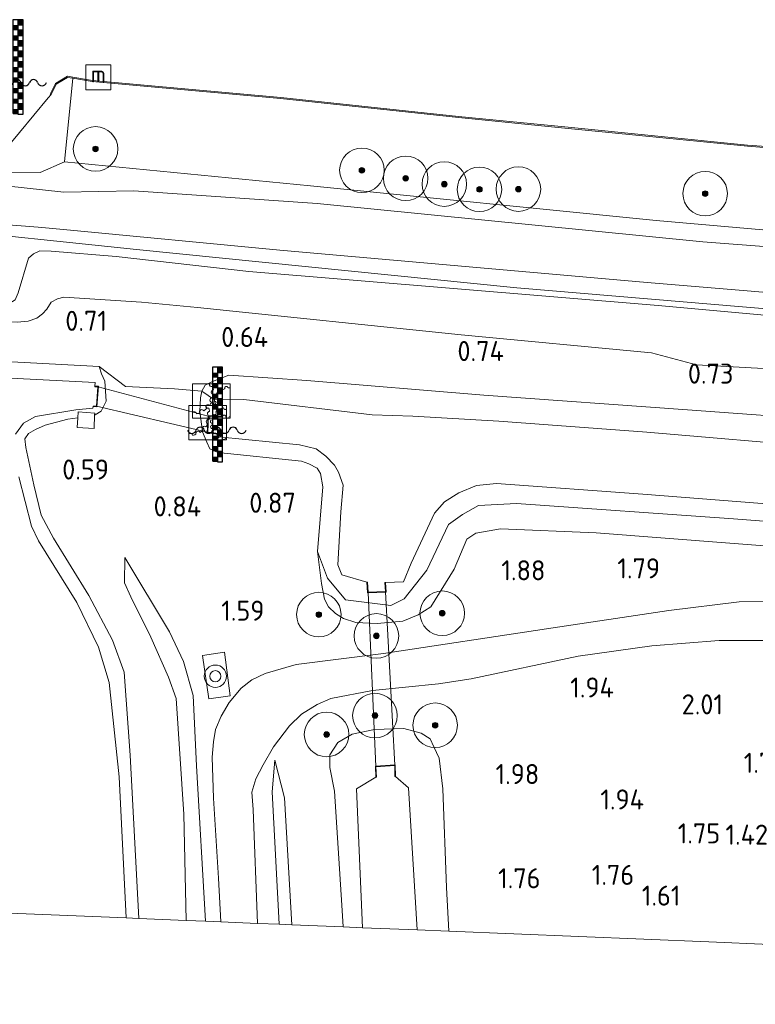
# Model space of a CAD drawing. Extents: x 126429 to 133038, y 413091 to 414846.
# Tile 184 of 256: x 130193 to 130259, y 413100 to 413189. Entities that reach past the tile are written whole.
import ezdxf
from ezdxf.enums import TextEntityAlignment as Align
from ezdxf.lldxf.tags import DXFTag

# ---------------------------------------------------------------- set-up
doc = ezdxf.new("R2010")
doc.units = 0
for name, color, linetype, lineweight in [('B-ME-BC-BETONVORM-GV', 50, 'Continuous', 18), ('B-ME-GR-BOOM-S', 90, 'Continuous', 25), ('B-ME-GR-GRAS-GV', 60, 'Continuous', 13), ('B-ME-GR-MOERAS-GV', 120, 'Continuous', 13), ('B-ME-GW-OPHOGING_KRUIN-G', 90, 'Continuous', 18), ('B-ME-GW-TALUD_KRUIN-G', 90, 'Continuous', 18), ('B-ME-GW-TALUD_TEEN-G', 90, 'Continuous', 18), ('B-ME-IE-MEUBILAIR_WATERWEGMEUBILAIR-S', 150, 'Continuous', 25), ('B-ME-IE-TERREINAFSCHEIDING_DOORGANG-G', 210, 'Continuous', 18), ('B-ME-IE-TERREINAFSCHEIDING_KUNSTMATIG_HEKWERK-G', 20, 'IE-TERREINAFSCHEIDING-KUNSTMATIG', 18), ('B-ME-IE-TERREINAFSCHEIDING_KUNSTMATIG_MUUR-GV', 90, 'Continuous', 18), ('B-ME-KG-GRENS_OPNAME-G', 210, 'KG-OPNAME', 18), ('B-ME-KL-DATA_RADARMAST-S', 90, 'Continuous', 25), ('B-ME-KW-KUNSTWERK_DUIKER-GV', 170, 'Continuous', 18), ('B-ME-OB-BESCHOEIING-GV', 7, 'Continuous', 18), ('B-ME-OB-OEVERVOORZIENING-G', 7, 'Continuous', 18), ('B-ME-OG-HOOGTEPUNT-S', 7, 'Continuous', 25), ('B-ME-OG-WATER_KANAAL-GV', 120, 'Continuous', 18), ('B-ME-OG-WATER_SLOOT-G', 120, 'Continuous', 18), ('B-ME-OG-WATER_SLOOT-GV', 120, 'Continuous', 18), ('B-ME-VH-ONVERHARD-GV', 252, 'Continuous', 18), ('B-ME-VH-VERHARDING_BETON-GV', 252, 'Continuous', 18)]:
    doc.layers.add(name, color=color, linetype=linetype, lineweight=lineweight)
doc.styles.add('NLCS-ISO', font='NLCS-ISO.ttf')
doc.styles.add('NLCS-ISO-ANNOTATIVE-T18', font='NLCS-ISO.ttf', dxfattribs={"height": 1.8})
doc.styles.get("Standard").update_dxf_attribs({"font": 'arial.ttf'})
doc.linetypes.add('IE-TERREINAFSCHEIDING-KUNSTMATIG', pattern='A,4,[82,NLCS.SHX,S=0.75,R=90,X=0,Y=0],4,-2', length=10)
tags = doc.linetypes.add('KG-OPNAME', pattern='A,5.5,-2,["O",Standard,S=1.8,R=0,X=-0.5,Y=-0.9],-2,5.5,-2,[5,NLCS.SHX,S=0.75,R=0,X=0,Y=0],-2', length=19).pattern_tags.tags
tags[6] = DXFTag(74, 10)

# ---------------------------------------------------------------- blocks, each defined once
blk = doc.blocks.new('SIE-WATER_BEWEGINGSWERKTUIG-SO')
at = {"color": 0, "linetype": 'ByBlock', "lineweight": 18}
blk.add_lwpolyline([(1.699, 1.55), (-1.699, 1.55), (-1.699, -1.55), (1.699, -1.55)], close=True, dxfattribs=at)
for centre, radius, start, end in [((0.035, 1.502), 0.211, 166.7542, 291.01156), ((0.201, 0.798), 0.211, 95.44647, 269.077), ((-1.699, 0.723), 1.901, 8.63121, 17.82682), ((0.622, 0.86), 0.16, 231.57734, 45.20786), ((1.699, -0.096), 1.44, 122.82751, 132.02312), ((1.057, 1.193), 0.16, 209.64277, 23.2733), ((1.699, -0.096), 1.44, 100.89295, 110.08856), ((1.585, 1.34), 0.16, 187.70821, 315.21921), ((0.091, 0.083), 0.211, 73.51191, 247.14243), ((-1.699, 0.723), 1.901, 346.69665, 355.89226), ((1.699, -0.096), 1.44, 166.69665, 175.89226), ((0.26, -0.153), 0.16, 275.44647, 89.077), ((0.343, 0.389), 0.16, 253.51191, 67.14243), ((1.699, -0.096), 1.44, 144.76208, 153.95769), ((-0.852, -0.979), 0.211, 29.64277, 203.2733), ((-1.699, 0.723), 1.901, 302.82751, 312.02312), ((-0.277, -0.54), 0.211, 51.57734, 225.20786), ((-1.699, 0.723), 1.901, 324.76208, 333.95769), ((1.699, -0.096), 1.44, 188.63121, 197.82682), ((0.385, -0.686), 0.16, 297.38104, 111.01156), ((1.699, -0.096), 1.44, 210.56578, 219.76139), ((-1.549, -1.172), 0.211, 7.70821, 135.21921), ((-1.699, 0.723), 1.901, 280.89295, 290.08856), ((0.701, -1.134), 0.16, 319.31561, 132.94613), ((1.699, -0.096), 1.44, 232.50034, 241.69596), ((1.161, -1.432), 0.16, 341.25017, 154.8807), ((1.699, -0.096), 1.44, 254.43491, 263.63052), ((1.699, -1.536), 0.16, 90, 176.81526)]:
    blk.add_arc(centre, radius, start, end, dxfattribs=at)
blk = doc.blocks.new('SAL-HOOGTELABEL-SO')
at = {"color": 0, "linetype": 'ByBlock', "lineweight": -2, "style": 'NLCS-ISO-ANNOTATIVE-T18'}
blk.add_attdef('HOOGTE', text='', height=1.8, dxfattribs=at).set_placement((2.788, 0), align=Align.RIGHT)
blk = doc.blocks.new('SGR-BOOM_01-SO')
at = {"linetype": 'ByBlock', "lineweight": 18}
h = blk.add_hatch(color=0, dxfattribs=at)
h.dxf.hatch_style = 1
edge = h.paths.add_edge_path()
edge.add_arc((0, 0), 0.25, 0, 360)
at = {"color": 0, "linetype": 'ByBlock', "lineweight": 18}
for radius in [2, 0.25]:
    blk.add_circle((0, 0), radius, dxfattribs=at)
blk = doc.blocks.new('SIE-WATER_WATERSTANDMETER-SO')
h = blk.add_hatch(color=256)
h.dxf.hatch_style = 1
h.paths.add_polyline_path([(0.455, 5.639), (0, 5.639), (0, 5.167), (0.455, 5.167)])
h = blk.add_hatch(color=256)
h.dxf.hatch_style = 1
h.paths.add_polyline_path([(0, 5.167), (-0.455, 5.167), (-0.455, 4.696), (0, 4.696)])
h = blk.add_hatch(color=256)
h.dxf.hatch_style = 1
h.paths.add_polyline_path([(0.455, 4.696), (0, 4.696), (0, 4.224), (0.455, 4.224)])
h = blk.add_hatch(color=256)
h.dxf.hatch_style = 1
h.paths.add_polyline_path([(0, 4.224), (-0.455, 4.224), (-0.455, 3.752), (0, 3.752)])
h = blk.add_hatch(color=256)
h.dxf.hatch_style = 1
h.paths.add_polyline_path([(0.455, 3.752), (0, 3.752), (0, 3.28), (0.455, 3.28)])
h = blk.add_hatch(color=256)
h.dxf.hatch_style = 1
h.paths.add_polyline_path([(0, 3.28), (-0.455, 3.28), (-0.455, 2.808), (0, 2.808)])
h = blk.add_hatch(color=256)
h.dxf.hatch_style = 1
h.paths.add_polyline_path([(0.455, 2.808), (0, 2.808), (0, 2.336), (0.455, 2.336)])
h = blk.add_hatch(color=256)
h.dxf.hatch_style = 1
h.paths.add_polyline_path([(0, 2.336), (-0.455, 2.336), (-0.455, 1.865), (0, 1.865)])
h = blk.add_hatch(color=256)
h.dxf.hatch_style = 1
h.paths.add_polyline_path([(0.455, 1.865), (0, 1.865), (0, 1.393), (0.455, 1.393)])
h = blk.add_hatch(color=256)
h.dxf.hatch_style = 1
h.paths.add_polyline_path([(0, 1.393), (-0.455, 1.393), (-0.455, 0.921), (0, 0.921)])
h = blk.add_hatch(color=256)
h.dxf.hatch_style = 1
h.paths.add_polyline_path([(0.455, 0.921), (0, 0.921), (0, 0.449), (0.455, 0.449)])
h = blk.add_hatch(color=256)
h.dxf.hatch_style = 1
h.paths.add_polyline_path([(0, 0.449), (-0.455, 0.449), (-0.455, -0.023), (0, -0.023)])
h = blk.add_hatch(color=256)
h.dxf.hatch_style = 1
h.paths.add_polyline_path([(0, -0.495), (-0.455, -0.495), (-0.455, -0.967), (0, -0.967)])
h = blk.add_hatch(color=256)
h.dxf.hatch_style = 1
h.paths.add_polyline_path([(0.455, -0.023), (0, -0.023), (0, -0.495), (0.455, -0.495)])
h = blk.add_hatch(color=256)
h.dxf.hatch_style = 1
h.paths.add_polyline_path([(0, -1.438), (-0.455, -1.438), (-0.455, -1.91), (0, -1.91)])
h = blk.add_hatch(color=256)
h.dxf.hatch_style = 1
h.paths.add_polyline_path([(0.455, -0.967), (0, -0.967), (0, -1.438), (0.455, -1.438)])
h = blk.add_hatch(color=256)
h.dxf.hatch_style = 1
h.paths.add_polyline_path([(0, -2.382), (-0.455, -2.382), (-0.455, -2.854), (0, -2.854)])
h = blk.add_hatch(color=256)
h.dxf.hatch_style = 1
h.paths.add_polyline_path([(0.455, -1.91), (0, -1.91), (0, -2.382), (0.455, -2.382)])
blk.add_lwpolyline([(0.455, -2.793), (0.455, 5.639), (-0.455, 5.639), (-0.455, -2.793)])
for points in [[(0.455, 5.639), (0, 5.639), (0, 5.167), (0.455, 5.167)], [(0.455, 5.167), (0, 5.167), (0, 4.696), (0.455, 4.696)], [(0.455, 4.696), (0, 4.696), (0, 4.224), (0.455, 4.224)], [(0.455, 4.224), (0, 4.224), (0, 3.752), (0.455, 3.752)], [(0.455, 3.752), (0, 3.752), (0, 3.28), (0.455, 3.28)], [(0.455, 3.28), (0, 3.28), (0, 2.808), (0.455, 2.808)], [(0.455, 2.808), (0, 2.808), (0, 2.336), (0.455, 2.336)], [(0.455, 2.336), (0, 2.336), (0, 1.865), (0.455, 1.865)], [(0.455, 1.865), (0, 1.865), (0, 1.393), (0.455, 1.393)], [(0.455, 1.393), (0, 1.393), (0, 0.921), (0.455, 0.921)], [(0.455, 0.921), (0, 0.921), (0, 0.449), (0.455, 0.449)], [(0.455, 0.449), (0, 0.449), (0, -0.023), (0.455, -0.023)], [(0.455, -0.023), (0, -0.023), (0, -0.495), (0.455, -0.495)], [(0.455, -0.495), (0, -0.495), (0, -0.967), (0.455, -0.967)], [(0.455, -0.967), (0, -0.967), (0, -1.438), (0.455, -1.438)], [(0.455, -1.438), (0, -1.438), (0, -1.91), (0.455, -1.91)], [(0.455, -1.91), (0, -1.91), (0, -2.382), (0.455, -2.382)], [(0.455, -2.382), (0, -2.382), (0, -2.854), (0.455, -2.854)]]:
    blk.add_lwpolyline(points, close=True)
for centre, radius, start, end in [((-1.554, -0.12), 0.381, 16.89466, 163.10534), ((-0.077, -0.12), 0.381, 16.89466, 163.10534), ((1.4, -0.12), 0.381, 16.89466, 163.10534), ((-2.314, 0.111), 0.413, 196.89466, 343.10534), ((-0.816, 0.105), 0.391, 196.89466, 343.10534), ((0.662, 0.105), 0.391, 196.89466, 343.10534), ((2.16, 0.111), 0.413, 196.89466, 343.10534)]:
    blk.add_arc(centre, radius, start, end)
blk = doc.blocks.new('SKL-DATA_DETECTIE_METER_SENSOR-SO')
at = {"color": 0, "linetype": 'ByBlock', "lineweight": 18}
for radius in [1, 0.5]:
    blk.add_circle((0, 0), radius, dxfattribs=at)
blk = doc.blocks.new('SIE-WATER_MEERPAAL-SO')
at = {"color": 0, "linetype": 'ByBlock', "lineweight": 18}
blk.add_lwpolyline([(-1.125, -1.125), (1.125, -1.125), (1.125, 1.125), (-1.125, 1.125)], close=True, dxfattribs=at)
at = {"color": 0, "linetype": 'ByBlock', "lineweight": 18, "style": 'NLCS-ISO'}
blk.add_text('m', height=1.5, dxfattribs=at).set_placement((0, 0.283), align=Align.MIDDLE_CENTER)

msp = doc.modelspace()

# ---------------------------------------------------------------- linework, layer by layer
at = {"layer": 'B-ME-BC-BETONVORM-GV'}
msp.add_polyline3d([(130211.467, 413127.899, 1.972), (130209.528, 413127.642, 1.947), (130208.985, 413131.533, 1.91), (130210.941, 413131.836, 1.922)], close=True, dxfattribs=at)
at = {"layer": 'B-ME-GR-GRAS-GV'}
for points in [[(130185.929, 413174.915, 1.27), (130194.381, 413174.9, 1.307), (130196.58, 413175.836, 1.107), (130218.674, 413173.71, 1.374), (130249.724, 413170.572, 1.491), (130270.578, 413168.752, 1.71), (130274.038, 413168.431, 1.737), (130290.795, 413167.352, 1.422), (130315.009, 413165.755, 1.405), (130323.355, 413165.204, 1.399), (130353.677, 413163.423, 1.395), (130387.559, 413161.484, 1.234), (130419.559, 413159.974, 1.148)], [(130410.831, 413153.452, 2.657), (130388.487, 413154.895, 2.669), (130366.143, 413156.339, 2.68), (130344.922, 413157.949, 2.674), (130323.701, 413159.559, 2.668), (130286.566, 413161.888, 2.78), (130248.897, 413165.02, 2.741), (130215.922, 413167.918, 2.734), (130196.478, 413169.779, 2.555), (130194.199, 413169.997, 2.534), (130180.77, 413171.038, 2.498), (130181.137, 413174.8, 1.323), (130196.51, 413173.119, 1.46), (130202.8, 413173.247, 1.518), (130219.27, 413172.105, 1.698), (130253.911, 413168.665, 1.656), (130274.239, 413167.112, 1.624), (130294.568, 413165.559, 1.591), (130314.731, 413164.253, 1.551), (130334.894, 413162.947, 1.51), (130356.244, 413161.598, 1.393), (130377.594, 413160.248, 1.276), (130402.62, 413159.127, 1.289)], [(130402.62, 413159.127, 1.289), (130377.594, 413160.248, 1.276), (130356.244, 413161.598, 1.393), (130334.894, 413162.947, 1.51), (130314.731, 413164.253, 1.551), (130294.568, 413165.559, 1.591), (130274.239, 413167.112, 1.624), (130253.911, 413168.665, 1.656), (130219.27, 413172.105, 1.698), (130202.8, 413173.247, 1.518), (130196.51, 413173.119, 1.46), (130181.137, 413174.8, 1.323)], [(130180.77, 413171.038, 2.498), (130194.199, 413169.997, 2.534), (130196.478, 413169.779, 2.555), (130215.922, 413167.918, 2.734), (130248.897, 413165.02, 2.741), (130286.566, 413161.888, 2.78), (130323.701, 413159.559, 2.668), (130344.922, 413157.949, 2.674), (130366.143, 413156.339, 2.68), (130388.487, 413154.895, 2.669), (130410.831, 413153.452, 2.657)], [(130394.12, 413152.344, 2.627), (130373.515, 413153.636, 2.619), (130334.508, 413156.48, 2.511), (130311.481, 413157.971, 2.596), (130288.454, 413159.463, 2.68), (130249.892, 413162.957, 2.691), (130213.137, 413166.018, 2.542), (130201.203, 413167.352, 2.375), (130195.385, 413167.822, 2.35), (130194.368, 413167.865, 2.35), (130193.795, 413167.584, 2.325), (130193.338, 413167.191, 2.325), (130192.407, 413164.092, 2.225)], [(130192.407, 413164.092, 2.225), (130193.338, 413167.191, 2.325), (130193.795, 413167.584, 2.325), (130194.368, 413167.865, 2.35), (130195.385, 413167.822, 2.35), (130201.203, 413167.352, 2.375), (130213.137, 413166.018, 2.542), (130249.892, 413162.957, 2.691), (130288.454, 413159.463, 2.68), (130311.481, 413157.971, 2.596), (130334.508, 413156.48, 2.511), (130373.515, 413153.636, 2.619), (130394.12, 413152.344, 2.627)], [(130192.324, 413161.462, 0.986), (130193.325, 413161.556, 0.949), (130194.104, 413161.823, 0.936), (130194.596, 413162.205, 0.986), (130194.985, 413162.622, 1.036), (130195.389, 413163.243, 1.136), (130195.948, 413163.545, 1.136), (130196.529, 413163.688, 1.149), (130203.505, 413163.263, 0.986), (130208.53, 413162.764, 0.874), (130232.219, 413160.332, 0.98), (130249.315, 413158.701, 0.986), (130253.33, 413157.633, 0.969), (130272.477, 413156.572, 1.2), (130308.316, 413155.415, 1.246), (130326.268, 413153.818, 1.158), (130361.06, 413151.59, 1.131), (130396.286, 413148.648, 1.093)], [(130396.286, 413148.648, 1.093), (130361.06, 413151.59, 1.131), (130326.268, 413153.818, 1.158), (130308.316, 413155.415, 1.246), (130272.477, 413156.572, 1.2), (130253.33, 413157.633, 0.969), (130249.315, 413158.701, 0.986), (130232.219, 413160.332, 0.98), (130208.53, 413162.764, 0.874), (130203.505, 413163.263, 0.986), (130196.529, 413163.688, 1.149), (130195.948, 413163.545, 1.136), (130195.389, 413163.243, 1.136), (130194.985, 413162.622, 1.036), (130194.596, 413162.205, 0.986), (130194.104, 413161.823, 0.936), (130193.325, 413161.556, 0.949), (130192.324, 413161.462, 0.986)], [(130398.295, 413143.912, 1.051), (130383.788, 413144.699, 1.039), (130367.927, 413145.882, 1.076), (130352.004, 413147.273, 1.101), (130332.231, 413148.572, 1.114), (130316.756, 413149.454, 1.126), (130300.799, 413150.253, 1.126), (130285.617, 413151.123, 1.076), (130265.676, 413152.615, 0.951), (130252.53, 413153.57, 0.864), (130234.24, 413154.897, 0.739), (130218.341, 413156.218, 0.701), (130211.347, 413156.688, 0.614), (130209.86, 413156.13, 0.614), (130209.21, 413155.785, 0.651), (130208.91, 413155.26, 0.7), (130206.461, 413155.477, 0.7), (130202.067, 413155.686, 0.662), (130199.691, 413157.467, 0.837), (130184.507, 413158.285, 0.775)], [(130184.507, 413158.285, 0.775), (130199.691, 413157.467, 0.837), (130199.901, 413156.819, 0.76), (130200.2, 413156.15, 0.735), (130200.308, 413154.359, 0.697), (130199.867, 413153.46, 0.647), (130199.316, 413153.134, 0.597), (130199.2813, 413153.1272, 0.8486), (130199.288, 413153.292, 0.858), (130197.796, 413153.405, 0.854), (130197.7644, 413152.8787, 0.8443), (130196.8832, 413152.7345, 0.697), (130196.868, 413152.732, 0.697), (130194.853, 413152.201, 0.622), (130193.961, 413151.821, 0.622), (130193.344, 413151.462, 0.597), (130193.01, 413150.988, 0.572), (130193.106, 413150.21, 0.572), (130193.817, 413146.858, 0.572), (130194.472, 413144.125, 0.585), (130195.6, 413142.052, 0.597), (130198.764, 413136.903, 0.572), (130200.897, 413132.893, 0.635), (130201.931, 413130.029, 0.66), (130202.459, 413122.564, 0.772), (130203.252, 413107.912, 0.745), (130202.129, 413107.958, -0.188), (130201.483, 413120.622, -0.188), (130200.587, 413129.101, -0.188), (130199.629, 413132.269, -0.188), (130197.687, 413136.295, -0.188), (130194.254, 413141.81, -0.188), (130193.603, 413143.14, -0.188), (130192.487, 413147.57, -0.188)], [(130261.581, 413136.373, 1.839), (130257.175, 413136.343, 1.851), (130250.848, 413135.576, 1.814), (130239.865, 413133.923, 1.926), (130225.229, 413131.7, 1.876), (130217.395, 413130.707, 1.951), (130214.606, 413129.91, 1.976), (130213.415, 413129.326, 1.939), (130212.445, 413128.596, 1.951), (130211.365, 413127.309, 1.951), (130210.659, 413126.083, 1.964), (130210.137, 413124.894, 1.989), (130209.968, 413123.788, 1.951), (130209.854, 413122.401, 1.901), (130209.971, 413118.707, 1.851), (130210.412, 413111.526, 1.851), (130210.625, 413107.61, 1.865), (130209.236, 413107.667, 1.884), (130208.442, 413121.611, 1.86), (130208.121, 413127.945, 1.872), (130207.278, 413130.994, 1.822), (130206, 413133.664, 1.597), (130202.003, 413140.321, 0.835), (130201.964, 413138.051, 0.822), (130202.546, 413136.803, 0.797), (130204.329, 413133.161, 0.81), (130205.907, 413129.589, 0.885), (130206.591, 413127.674, 0.922), (130207.302, 413117.281, 1.035), (130207.489, 413107.738, 1.026), (130203.252, 413107.912, 0.745), (130202.459, 413122.564, 0.772), (130201.931, 413130.029, 0.66), (130200.897, 413132.893, 0.635), (130198.764, 413136.903, 0.572), (130195.6, 413142.052, 0.597), (130194.472, 413144.125, 0.585), (130193.817, 413146.858, 0.572), (130193.106, 413150.21, 0.572), (130193.01, 413150.988, 0.572), (130193.344, 413151.462, 0.597), (130193.961, 413151.821, 0.622), (130194.853, 413152.201, 0.622), (130196.868, 413152.732, 0.697), (130196.8832, 413152.7345, 0.697), (130197.7644, 413152.8787, 0.8443), (130197.711, 413151.991, 0.828), (130199.231, 413151.895, 0.778), (130199.2813, 413153.1272, 0.8486), (130199.316, 413153.134, 0.597), (130199.867, 413153.46, 0.647), (130200.308, 413154.359, 0.697), (130200.2, 413156.15, 0.735), (130199.901, 413156.819, 0.76), (130199.691, 413157.467, 0.837), (130202.067, 413155.686, 0.662), (130206.461, 413155.477, 0.7), (130208.91, 413155.26, 0.7), (130208.802, 413154.65, 0.639), (130208.746, 413153.43, 0.626), (130208.959, 413151.6, 0.614), (130209.35, 413150.686, 0.626), (130209.641, 413150.09, 0.626), (130210.344, 413149.753, 0.626), (130217.862, 413148.971, 0.701), (130218.52, 413148.726, 0.714), (130219.278, 413148.334, 0.689), (130219.559, 413147.877, 0.714), (130219.776, 413146.676, 0.714), (130219.293, 413140.869, 1.014), (130219.656, 413137.989, 1.376), (130219.94, 413136.595, 1.401), (130220.287, 413135.886, 1.401), (130220.92, 413135.288, 1.464), (130221.645, 413134.85, 1.476), (130222.738, 413134.475, 1.526), (130224.655, 413134.39, 1.539), (130226.965, 413134.611, 1.576), (130228.339, 413135.17, 1.601), (130229.484, 413135.9, 1.589), (130231.574, 413139.276, 1.564), (130232.724, 413141.963, 1.564), (130233.531, 413142.5, 1.539), (130235.724, 413142.884, 1.551), (130244.342, 413142.538, 1.651), (130262.541, 413141.12, 1.639)], [(130192.179, 413151.39, -0.188), (130192.882, 413152.385, -0.188), (130193.961, 413152.97, -0.188), (130197.608, 413153.575, -0.188), (130199.128, 413153.722, -0.188), (130199.141, 413153.872, -0.188), (130199.481, 413153.862, 0.437), (130199.634, 413155.699, 0.362), (130199.301, 413155.703, -0.188), (130199.331, 413156.039, -0.188), (130189.372, 413156.554, -0.188)], [(130265.028, 413150.201, -0.188), (130248.888, 413151.572, -0.188), (130235.576, 413152.564, -0.188), (130227.858, 413153.016, -0.188), (130224.199, 413153.125, -0.188), (130212.672, 413154.52, -0.188), (130210.045, 413154.485, -0.188), (130208.91, 413155.26, 0.7), (130209.21, 413155.785, 0.651), (130209.86, 413156.13, 0.614), (130211.347, 413156.688, 0.614), (130218.341, 413156.218, 0.701), (130234.24, 413154.897, 0.739), (130252.53, 413153.57, 0.864), (130265.676, 413152.615, 0.951)], [(130288.689, 413141.341, 0.789), (130256.666, 413143.783, 0.789), (130237.165, 413145.16, 0.801), (130233.748, 413144.995, 0.801), (130232.325, 413144.184, 0.801), (130231.061, 413143.281, 0.801), (130229.107, 413139.196, 0.801), (130227.074, 413136.609, 0.801), (130225.892, 413136.002, 0.801), (130221.83, 413136.516, 0.801), (130220.213, 413138.484, 0.801), (130219.293, 413140.869, 1.014), (130219.776, 413146.676, 0.714), (130219.559, 413147.877, 0.714), (130219.278, 413148.334, 0.689), (130218.52, 413148.726, 0.714), (130217.862, 413148.971, 0.701), (130210.344, 413149.753, 0.626), (130209.641, 413150.09, 0.626), (130209.35, 413150.686, 0.626), (130208.959, 413151.6, 0.614), (130208.746, 413153.43, 0.626), (130208.802, 413154.65, 0.639), (130208.91, 413155.26, 0.7), (130210.045, 413154.485, -0.188), (130209.912, 413153.653, -0.188), (130210.779, 413153.566, -0.188), (130210.707, 413152.986, -0.188), (130209.471, 413153.074, 0.25), (130209.39, 413151.527, 0.4), (130210.389, 413151.4, -0.188), (130210.394, 413151.161, -0.188), (130217.683, 413150.437, -0.188), (130219.189, 413150.093, -0.188), (130220.048, 413149.436, -0.188), (130220.84, 413148.63, -0.188), (130221.178, 413147.998, -0.188), (130221.613, 413146.82, -0.188), (130221.387, 413144.435, -0.188), (130221.128, 413139.661, -0.188), (130221.474, 413138.781, -0.188), (130223.746, 413138.11, -0.188), (130223.791, 413137.149, 0.275), (130225.46, 413137.227, 0.275), (130225.41, 413138.083, -0.188), (130227.017, 413138.144, -0.188), (130227.725, 413139.821, -0.188), (130229.795, 413144.3, -0.188), (130230.694, 413145.308, -0.188), (130231.988, 413146.14, -0.188), (130233.575, 413146.775, -0.188), (130235.381, 413146.958, -0.188), (130248.525, 413146.002, -0.188), (130269.187, 413144.399, -0.188)], [(130262.541, 413141.12, 1.639), (130244.342, 413142.538, 1.651), (130235.724, 413142.884, 1.551), (130233.531, 413142.5, 1.539), (130232.724, 413141.963, 1.564), (130231.574, 413139.276, 1.564), (130229.484, 413135.9, 1.589), (130228.339, 413135.17, 1.601), (130226.965, 413134.611, 1.576), (130224.655, 413134.39, 1.539), (130222.738, 413134.475, 1.526), (130221.645, 413134.85, 1.476), (130220.92, 413135.288, 1.464), (130220.287, 413135.886, 1.401), (130219.94, 413136.595, 1.401), (130219.656, 413137.989, 1.376), (130219.293, 413140.869, 1.014), (130220.213, 413138.484, 0.801), (130221.83, 413136.516, 0.801), (130225.892, 413136.002, 0.801), (130227.074, 413136.609, 0.801), (130229.107, 413139.196, 0.801), (130231.061, 413143.281, 0.801), (130232.325, 413144.184, 0.801), (130233.748, 413144.995, 0.801), (130237.165, 413145.16, 0.801), (130256.666, 413143.783, 0.789), (130288.689, 413141.341, 0.789)], [(130259.926, 413105.59, 1.689), (130254.46, 413105.814, 0.808), (130231.086, 413106.772, 1.497), (130230.889, 413110.692, 1.522), (130230.554, 413119.558, 1.597), (130230.235, 413122.298, 1.722), (130229.755, 413123.337, 1.835), (130229.407, 413124.047, 1.785), (130228.624, 413124.544, 1.835), (130227.054, 413124.969, 1.797), (130224.432, 413124.877, 1.885), (130222.401, 413124.451, 1.797), (130221.139, 413123.72, 1.71), (130220.399, 413122.619, 1.46), (130220.423, 413121.466, 1.235), (130220.836, 413119.352, 0.847), (130221.48, 413109.118, 0.735), (130221.598, 413107.16, 0.726), (130216.992, 413107.349, 0.935), (130216.339, 413118.735, 1.135), (130215.466, 413122.138, 1.685), (130215.237, 413119.293, 1.86), (130215.855, 413107.396, 1.909), (130213.907, 413107.475, 2.025), (130213.522, 413117.685, 2.039), (130213.399, 413119.264, 1.976), (130213.753, 413120.462, 1.964), (130214.414, 413121.723, 1.939), (130215.341, 413123.314, 1.901), (130216.772, 413125.208, 1.889), (130217.873, 413126.256, 1.901), (130219.257, 413127.133, 1.864), (130220.506, 413127.659, 1.889), (130224.254, 413128.389, 2.001), (130230.181, 413128.99, 2.014), (130233.107, 413129.433, 1.926), (130242.708, 413131.463, 1.914), (130249.318, 413132.408, 1.901), (130255.364, 413132.881, 1.889), (130262.745, 413132.886, 1.889)]]:
    msp.add_polyline3d(points, dxfattribs=at)
for points in [[(130208.442, 413121.611, 1.86), (130209.236, 413107.667, 1.884), (130207.489, 413107.738, 1.026), (130207.302, 413117.281, 1.035), (130206.591, 413127.674, 0.922), (130205.907, 413129.589, 0.885), (130204.329, 413133.161, 0.81), (130202.546, 413136.803, 0.797), (130201.964, 413138.051, 0.822), (130202.003, 413140.321, 0.835), (130206, 413133.664, 1.597), (130207.278, 413130.994, 1.822), (130208.121, 413127.945, 1.872)], [(130208.985, 413131.533, 1.91), (130209.528, 413127.642, 1.947), (130211.467, 413127.899, 1.972), (130210.941, 413131.836, 1.922)], [(130230.235, 413122.298, 1.722), (130230.554, 413119.558, 1.597), (130230.889, 413110.692, 1.522), (130231.086, 413106.772, 1.497), (130228.254, 413106.888, -0.201), (130227.486, 413119.632, -0.201), (130226.309, 413120.664, -0.201), (130226.283, 413121.704, 0.35), (130224.498, 413121.587, 0.35), (130224.547, 413120.611, -0.201), (130222.802, 413119.557, -0.201), (130223.357, 413107.088, -0.201), (130221.598, 413107.16, 0.726), (130221.48, 413109.118, 0.735), (130220.836, 413119.352, 0.847), (130220.423, 413121.466, 1.235), (130220.399, 413122.619, 1.46), (130221.139, 413123.72, 1.71), (130222.401, 413124.451, 1.797), (130224.432, 413124.877, 1.885), (130227.054, 413124.969, 1.797), (130228.624, 413124.544, 1.835), (130229.407, 413124.047, 1.785), (130229.755, 413123.337, 1.835)], [(130216.339, 413118.735, 1.135), (130216.992, 413107.349, 0.935), (130215.855, 413107.396, 1.909), (130215.237, 413119.293, 1.86), (130215.466, 413122.138, 1.685)]]:
    msp.add_polyline3d(points, close=True, dxfattribs=at)
at = {"layer": 'B-ME-GR-MOERAS-GV'}
msp.add_polyline3d([(130185.532, 413177.855, 0.7), (130187.395, 413176.749, 0.7), (130188.772, 413177.156, 0.7), (130188.763, 413177.056, 0.877), (130191.241, 413176.82, 0.877), (130191.25, 413176.92, 0.7), (130195.1207, 413181.5869, 0.7), (130195.3639, 413181.891, 0.7), (130195.8362, 413182.8158, 0.73), (130196.8554, 413183.4306, 0.73), (130197.3113, 413183.3542, 0.7372), (130196.58, 413175.836, 1.107), (130194.381, 413174.9, 1.307), (130185.929, 413174.915, 1.27), (130183.43, 413176.592, 1.12), (130181.332, 413176.825, 1.025), (130181.484, 413178.357, 0.85), (130182.0357, 413184.7114, 0.713), (130183.7644, 413184.4999, 0.703), (130184.1727, 413184.2886, 0.7), (130184.24, 413182.63, 0.7), (130184.279, 413180.387, 0.7)], close=True, dxfattribs=at)
msp.add_polyline3d([(130270.578, 413168.752, 1.71), (130249.724, 413170.572, 1.491), (130218.674, 413173.71, 1.374), (130196.58, 413175.836, 1.107), (130197.3113, 413183.3542, 0.7372), (130199.0689, 413183.0596, 0.765), (130215.9858, 413181.5367, 0.73), (130231.9669, 413179.8357, 0.707), (130241.8262, 413178.8569, 0.7697), (130257.9199, 413177.2592, 0.872), (130261.278, 413176.9958, 0.854)], dxfattribs=at)
at = {"layer": 'B-ME-GW-OPHOGING_KRUIN-G'}
msp.add_polyline3d([(130180.678, 413170.103, 2.508), (130184.113, 413169.946, 2.638), (130203.042, 413167.983, 2.665), (130237.216, 413164.543, 2.676), (130260.686, 413162.563, 2.701), (130284.156, 413160.583, 2.726), (130327.414, 413158.134, 2.668), (130364.97, 413155.259, 2.661), (130397.082, 413152.994, 2.665), (130431.918, 413150.795, 2.649), (130467.613, 413148.867, 2.615), (130499.035, 413147.806, 2.68), (130538.366, 413146.176, 2.63)], dxfattribs=at)
at = {"layer": 'B-ME-GW-TALUD_KRUIN-G'}
for points in [[(130180.77, 413171.038, 2.498), (130194.199, 413169.997, 2.534), (130196.478, 413169.779, 2.555), (130215.922, 413167.918, 2.734), (130248.897, 413165.02, 2.741), (130286.566, 413161.888, 2.78), (130323.701, 413159.559, 2.668), (130344.922, 413157.949, 2.674), (130366.143, 413156.339, 2.68), (130388.487, 413154.895, 2.669), (130410.831, 413153.452, 2.657), (130432.153, 413152.202, 2.661), (130453.475, 413150.952, 2.665), (130487.805, 413149.404, 2.541), (130527.244, 413147.539, 2.351), (130538.428, 413147.124, 2.335)], [(130180.591, 413169.209, 2.537), (130183.01, 413168.94, 2.4), (130183.372, 413168.491, 2.4), (130183.682, 413167.567, 2.412), (130184.252, 413164.825, 2.237), (130184.407, 413164.333, 2.237), (130184.952, 413163.917, 2.3), (130187.62, 413163.518, 2.275), (130191.669, 413163.163, 2.25), (130192.152, 413163.456, 2.2), (130192.407, 413164.092, 2.225), (130193.338, 413167.191, 2.325), (130193.795, 413167.584, 2.325), (130194.368, 413167.865, 2.35), (130195.385, 413167.822, 2.35), (130201.203, 413167.352, 2.375), (130213.137, 413166.018, 2.542)], [(130538.298, 413145.128, 2.37), (130525.334, 413145.784, 2.311), (130488.807, 413147.094, 2.615), (130452.17, 413148.733, 2.619), (130414.726, 413151.053, 2.634), (130394.12, 413152.344, 2.627), (130373.515, 413153.636, 2.619), (130334.508, 413156.48, 2.511), (130311.481, 413157.971, 2.596), (130288.454, 413159.463, 2.68), (130249.892, 413162.957, 2.691), (130213.137, 413166.018, 2.542)], [(130262.541, 413141.12, 1.639), (130244.342, 413142.538, 1.651), (130235.724, 413142.884, 1.551), (130233.531, 413142.5, 1.539), (130232.724, 413141.963, 1.564), (130231.574, 413139.276, 1.564), (130229.484, 413135.9, 1.589), (130228.339, 413135.17, 1.601), (130226.965, 413134.611, 1.576), (130224.655, 413134.39, 1.539), (130222.738, 413134.475, 1.526), (130221.645, 413134.85, 1.476), (130220.92, 413135.288, 1.464), (130220.287, 413135.886, 1.401), (130219.94, 413136.595, 1.401), (130219.656, 413137.989, 1.376), (130219.293, 413140.869, 1.014)], [(130209.236, 413107.667, 1.884), (130208.442, 413121.611, 1.86), (130208.121, 413127.945, 1.872), (130207.278, 413130.994, 1.822), (130206, 413133.664, 1.597), (130202.003, 413140.321, 0.835)], [(130215.855, 413107.396, 1.909), (130215.237, 413119.293, 1.86), (130215.466, 413122.138, 1.685)]]:
    msp.add_polyline3d(points, dxfattribs=at)
at = {"layer": 'B-ME-GW-TALUD_TEEN-G'}
for points in [[(130181.137, 413174.8, 1.323), (130196.51, 413173.119, 1.46), (130202.8, 413173.247, 1.518), (130219.27, 413172.105, 1.698), (130253.911, 413168.665, 1.656), (130274.239, 413167.112, 1.624), (130294.568, 413165.559, 1.591), (130314.731, 413164.253, 1.551), (130334.894, 413162.947, 1.51), (130356.244, 413161.598, 1.393), (130377.594, 413160.248, 1.276), (130402.62, 413159.127, 1.289), (130427.645, 413158.006, 1.303), (130451.689, 413156.557, 1.307), (130475.734, 413155.108, 1.311), (130501.238, 413154.14, 1.263), (130526.742, 413153.172, 1.215), (130538.993, 413152.864, 1.107)], [(130208.53, 413162.764, 0.874), (130203.505, 413163.263, 0.986), (130196.529, 413163.688, 1.149), (130195.948, 413163.545, 1.136), (130195.389, 413163.243, 1.136), (130194.985, 413162.622, 1.036), (130194.596, 413162.205, 0.986), (130194.104, 413161.823, 0.936), (130193.325, 413161.556, 0.949), (130192.324, 413161.462, 0.986), (130183.086, 413161.768, 0.986), (130181.139, 413161.694, 1.036), (130180.811, 413161.843, 1.086), (130180.316, 413162.335, 1.136), (130180.178, 413163.431, 1.124), (130180.142, 413164.61, 1.092)], [(130208.53, 413162.764, 0.874), (130232.219, 413160.332, 0.98), (130249.315, 413158.701, 0.986), (130253.33, 413157.633, 0.969), (130272.477, 413156.572, 1.2), (130308.316, 413155.415, 1.246), (130326.268, 413153.818, 1.158), (130361.06, 413151.59, 1.131), (130396.286, 413148.648, 1.093), (130432.427, 413146.092, 0.995), (130468.3, 413144.063, 1.058), (130503.565, 413142.8, 1.065), (130531.707, 413141.396, 0.949), (130537.84, 413141.195, 1.181)], [(130202.003, 413140.321, 0.835), (130201.964, 413138.051, 0.822), (130202.546, 413136.803, 0.797), (130204.329, 413133.161, 0.81), (130205.907, 413129.589, 0.885), (130206.591, 413127.674, 0.922), (130207.302, 413117.281, 1.035), (130207.489, 413107.738, 1.026)], [(130215.466, 413122.138, 1.685), (130216.339, 413118.735, 1.135), (130216.992, 413107.349, 0.935)]]:
    msp.add_polyline3d(points, dxfattribs=at)
at = {"layer": 'B-ME-IE-TERREINAFSCHEIDING_DOORGANG-G'}
msp.add_polyline3d([(130202.067, 413155.686, 0.662), (130206.461, 413155.477, 0.7)], dxfattribs=at)
at = {"layer": 'B-ME-IE-TERREINAFSCHEIDING_KUNSTMATIG_HEKWERK-G'}
for points in [[(130197.3113, 413183.3542, 0.7372), (130196.58, 413175.836, 1.107), (130194.381, 413174.9, 1.307), (130185.929, 413174.915, 1.27), (130183.43, 413176.592, 1.12), (130181.332, 413176.825, 1.025)], [(130196.58, 413175.836, 1.107), (130218.674, 413173.71, 1.374), (130249.724, 413170.572, 1.491), (130270.578, 413168.752, 1.71)], [(130202.067, 413155.686, 0.662), (130199.691, 413157.467, 0.837)], [(130206.461, 413155.477, 0.7), (130208.91, 413155.26, 0.7), (130210.045, 413154.485, -0.188)]]:
    msp.add_polyline3d(points, dxfattribs=at)
at = {"layer": 'B-ME-IE-TERREINAFSCHEIDING_KUNSTMATIG_MUUR-GV'}
for points in [[(130199.634, 413155.699, 0.362), (130199.481, 413153.862, 0.437), (130199.141, 413153.872, -0.188), (130199.143, 413153.922, -0.188), (130199.435, 413153.913, -0.188), (130199.58, 413155.65, -0.188), (130199.301, 413155.653, -0.188), (130199.301, 413155.703, -0.188)], [(130209.471, 413153.074, 0.25), (130210.707, 413152.986, -0.188), (130210.7, 413152.936, -0.188), (130209.518, 413153.02, -0.188), (130209.442, 413151.571, -0.188), (130210.395, 413151.45, -0.188), (130210.389, 413151.4, -0.188), (130209.39, 413151.527, 0.4)], [(130223.796, 413138.112, -0.188), (130223.839, 413137.202, -0.188), (130225.407, 413137.274, -0.188), (130225.36, 413138.081, -0.188), (130225.41, 413138.083, -0.188), (130225.46, 413137.227, 0.275), (130223.791, 413137.149, 0.275), (130223.746, 413138.11, -0.188)], [(130226.283, 413121.704, 0.35), (130226.309, 413120.664, -0.201), (130226.259, 413120.663, -0.201), (130226.235, 413121.65, -0.201), (130224.55, 413121.54, -0.201), (130224.597, 413120.614, -0.201), (130224.547, 413120.611, -0.201), (130224.498, 413121.587, 0.35)]]:
    msp.add_polyline3d(points, close=True, dxfattribs=at)
at = {"layer": 'B-ME-KG-GRENS_OPNAME-G'}
msp.add_polyline3d([(130174.723, 413109.073, 0.274), (130183.63, 413108.716, 0.55), (130184.903, 413108.664, -0.188), (130195.385, 413108.235, -0.277), (130202.129, 413107.958, -0.188), (130203.252, 413107.912, 0.745), (130207.489, 413107.738, 1.026), (130209.236, 413107.667, 1.884), (130210.625, 413107.61, 1.865), (130213.907, 413107.475, 2.025), (130215.855, 413107.396, 1.909), (130216.992, 413107.349, 0.935), (130221.598, 413107.16, 0.726), (130223.357, 413107.088, -0.201), (130228.254, 413106.888, -0.201), (130231.086, 413106.772, 1.497), (130254.46, 413105.814, 0.808), (130259.926, 413105.59, 1.689), (130261.872, 413105.51, 0.727), (130324.354, 413102.949, 1.341), (130381.878, 413100.591, 1.028), (130389.707, 413100.27, 0.66), (130391.239, 413100.207, 1.597)], dxfattribs=at)
at = {"layer": 'B-ME-KW-KUNSTWERK_DUIKER-GV'}
for points in [[(130209.494, 413153.027, -0.188), (130209.417, 413151.576, -0.188), (130199.456, 413153.907, -0.188), (130199.603, 413155.643, -0.188)], [(130226.234, 413121.674, -0.2), (130224.548, 413121.562, -0.2), (130223.84, 413137.178, -0.188), (130225.409, 413137.25, -0.188)]]:
    msp.add_polyline3d(points, close=True, dxfattribs=at)
at = {"layer": 'B-ME-OB-BESCHOEIING-GV'}
msp.add_polyline3d([(130197.3187, 413183.4543, 0.7), (130199.0817, 413183.1589, 0.7), (130215.9956, 413181.6362, 0.7), (130231.9771, 413179.9352, 0.7), (130241.8279, 413178.9572, 0.7), (130257.9288, 413177.3588, 0.7), (130261.2858, 413177.0955, 0.7), (130261.6845, 413177.0568, 0.7), (130261.68, 413176.9567, 0.8521), (130261.278, 413176.9958, 0.854), (130257.9199, 413177.2592, 0.872), (130241.8262, 413178.8569, 0.7697), (130231.9669, 413179.8357, 0.707), (130215.9858, 413181.5367, 0.73), (130199.0689, 413183.0596, 0.765), (130197.3113, 413183.3542, 0.7372), (130196.8554, 413183.4306, 0.73), (130195.8362, 413182.8158, 0.73), (130195.3639, 413181.891, 0.7), (130195.2748, 413181.9365, 0.7), (130195.7601, 413182.8867, 0.7), (130196.8354, 413183.5353, 0.7)], close=True, dxfattribs=at)
at = {"layer": 'B-ME-OB-OEVERVOORZIENING-G'}
for points in [[(130184.1727, 413184.2886, 0.7), (130184.24, 413182.63, 0.7), (130184.279, 413180.387, 0.7), (130185.532, 413177.855, 0.7), (130187.395, 413176.749, 0.7), (130188.772, 413177.156, 0.7), (130191.25, 413176.92, 0.7), (130195.1207, 413181.5869, 0.7), (130195.3639, 413181.891, 0.7)], [(130261.6845, 413177.0568, 0.7), (130261.2858, 413177.0955, 0.7), (130257.9288, 413177.3588, 0.7), (130241.8279, 413178.9572, 0.7), (130231.9771, 413179.9352, 0.7), (130215.9956, 413181.6362, 0.7), (130199.0817, 413183.1589, 0.7), (130197.3187, 413183.4543, 0.7), (130196.8354, 413183.5353, 0.7), (130195.7601, 413182.8867, 0.7), (130195.2748, 413181.9365, 0.7), (130195.3639, 413181.891, 0.7)]]:
    msp.add_polyline3d(points, dxfattribs=at)
at = {"layer": 'B-ME-OG-WATER_KANAAL-GV'}
msp.add_polyline3d([(130261.2858, 413177.0955, 0.7), (130257.9288, 413177.3588, 0.7), (130241.8279, 413178.9572, 0.7), (130231.9771, 413179.9352, 0.7), (130215.9956, 413181.6362, 0.7), (130199.0817, 413183.1589, 0.7), (130197.3187, 413183.4543, 0.7), (130196.8354, 413183.5353, 0.7), (130195.7601, 413182.8867, 0.7), (130195.2748, 413181.9365, 0.7), (130195.3639, 413181.891, 0.7), (130195.1207, 413181.5869, 0.7), (130191.25, 413176.92, 0.7)], dxfattribs=at)
at = {"layer": 'B-ME-OG-WATER_SLOOT-G'}
for points in [[(130199.691, 413157.467, 0.837), (130184.507, 413158.285, 0.775)], [(130199.691, 413157.467, 0.837), (130199.901, 413156.819, 0.76), (130200.2, 413156.15, 0.735), (130200.308, 413154.359, 0.697), (130199.867, 413153.46, 0.647), (130199.316, 413153.134, 0.597), (130199.2813, 413153.1272, 0.8486)], [(130265.676, 413152.615, 0.951), (130252.53, 413153.57, 0.864), (130234.24, 413154.897, 0.739), (130218.341, 413156.218, 0.701), (130211.347, 413156.688, 0.614), (130209.86, 413156.13, 0.614), (130209.21, 413155.785, 0.651), (130208.91, 413155.26, 0.7), (130208.802, 413154.65, 0.639), (130208.746, 413153.43, 0.626), (130208.959, 413151.6, 0.614), (130209.35, 413150.686, 0.626), (130209.641, 413150.09, 0.626), (130210.344, 413149.753, 0.626), (130217.862, 413148.971, 0.701), (130218.52, 413148.726, 0.714), (130219.278, 413148.334, 0.689), (130219.559, 413147.877, 0.714), (130219.776, 413146.676, 0.714), (130219.293, 413140.869, 1.014), (130220.213, 413138.484, 0.801), (130221.83, 413136.516, 0.801), (130225.892, 413136.002, 0.801), (130227.074, 413136.609, 0.801), (130229.107, 413139.196, 0.801), (130231.061, 413143.281, 0.801), (130232.325, 413144.184, 0.801), (130233.748, 413144.995, 0.801), (130237.165, 413145.16, 0.801), (130256.666, 413143.783, 0.789), (130288.689, 413141.341, 0.789)], [(130203.252, 413107.912, 0.745), (130202.459, 413122.564, 0.772), (130201.931, 413130.029, 0.66), (130200.897, 413132.893, 0.635), (130198.764, 413136.903, 0.572), (130195.6, 413142.052, 0.597), (130194.472, 413144.125, 0.585), (130193.817, 413146.858, 0.572), (130193.106, 413150.21, 0.572), (130193.01, 413150.988, 0.572), (130193.344, 413151.462, 0.597), (130193.961, 413151.821, 0.622), (130194.853, 413152.201, 0.622), (130196.868, 413152.732, 0.697), (130196.8832, 413152.7345, 0.697), (130197.7644, 413152.8787, 0.8443)], [(130221.598, 413107.16, 0.726), (130221.48, 413109.118, 0.735), (130220.836, 413119.352, 0.847), (130220.423, 413121.466, 1.235), (130220.399, 413122.619, 1.46), (130221.139, 413123.72, 1.71), (130222.401, 413124.451, 1.797), (130224.432, 413124.877, 1.885), (130227.054, 413124.969, 1.797), (130228.624, 413124.544, 1.835), (130229.407, 413124.047, 1.785), (130229.755, 413123.337, 1.835), (130230.235, 413122.298, 1.722), (130230.554, 413119.558, 1.597), (130230.889, 413110.692, 1.522), (130231.086, 413106.772, 1.497)]]:
    msp.add_polyline3d(points, dxfattribs=at)
at = {"layer": 'B-ME-OG-WATER_SLOOT-GV'}
for points in [[(130189.372, 413156.554, -0.188), (130199.331, 413156.039, -0.188), (130199.301, 413155.703, -0.188), (130199.301, 413155.653, -0.188), (130199.58, 413155.65, -0.188), (130199.435, 413153.913, -0.188), (130199.143, 413153.922, -0.188), (130199.141, 413153.872, -0.188), (130199.128, 413153.722, -0.188), (130197.608, 413153.575, -0.188), (130193.961, 413152.97, -0.188), (130192.882, 413152.385, -0.188), (130192.179, 413151.39, -0.188)], [(130269.187, 413144.399, -0.188), (130248.525, 413146.002, -0.188), (130235.381, 413146.958, -0.188), (130233.575, 413146.775, -0.188), (130231.988, 413146.14, -0.188), (130230.694, 413145.308, -0.188), (130229.795, 413144.3, -0.188), (130227.725, 413139.821, -0.188), (130227.017, 413138.144, -0.188), (130225.41, 413138.083, -0.188), (130225.36, 413138.081, -0.188), (130225.407, 413137.274, -0.188), (130223.839, 413137.202, -0.188), (130223.796, 413138.112, -0.188), (130223.746, 413138.11, -0.188), (130221.474, 413138.781, -0.188), (130221.128, 413139.661, -0.188), (130221.387, 413144.435, -0.188), (130221.613, 413146.82, -0.188), (130221.178, 413147.998, -0.188), (130220.84, 413148.63, -0.188), (130220.048, 413149.436, -0.188), (130219.189, 413150.093, -0.188), (130217.683, 413150.437, -0.188), (130210.394, 413151.161, -0.188), (130210.389, 413151.4, -0.188), (130210.395, 413151.45, -0.188), (130209.442, 413151.571, -0.188), (130209.518, 413153.02, -0.188), (130210.7, 413152.936, -0.188), (130210.707, 413152.986, -0.188), (130210.779, 413153.566, -0.188), (130209.912, 413153.653, -0.188), (130210.045, 413154.485, -0.188), (130212.672, 413154.52, -0.188), (130224.199, 413153.125, -0.188), (130227.858, 413153.016, -0.188), (130235.576, 413152.564, -0.188), (130248.888, 413151.572, -0.188), (130265.028, 413150.201, -0.188)], [(130192.487, 413147.57, -0.188), (130193.603, 413143.14, -0.188), (130194.254, 413141.81, -0.188), (130197.687, 413136.295, -0.188), (130199.629, 413132.269, -0.188), (130200.587, 413129.101, -0.188), (130201.483, 413120.622, -0.188), (130202.129, 413107.958, -0.188), (130195.385, 413108.235, -0.277), (130184.903, 413108.664, -0.188)]]:
    msp.add_polyline3d(points, dxfattribs=at)
msp.add_polyline3d([(130226.235, 413121.65, -0.201), (130226.259, 413120.663, -0.201), (130226.309, 413120.664, -0.201), (130227.486, 413119.632, -0.201), (130228.254, 413106.888, -0.201), (130223.357, 413107.088, -0.201), (130222.802, 413119.557, -0.201), (130224.547, 413120.611, -0.201), (130224.597, 413120.614, -0.201), (130224.55, 413121.54, -0.201)], close=True, dxfattribs=at)
at = {"layer": 'B-ME-VH-ONVERHARD-GV'}
msp.add_polyline3d([(130262.745, 413132.886, 1.889), (130255.364, 413132.881, 1.889), (130249.318, 413132.408, 1.901), (130242.708, 413131.463, 1.914), (130233.107, 413129.433, 1.926), (130230.181, 413128.99, 2.014), (130224.254, 413128.389, 2.001), (130220.506, 413127.659, 1.889), (130219.257, 413127.133, 1.864), (130217.873, 413126.256, 1.901), (130216.772, 413125.208, 1.889), (130215.341, 413123.314, 1.901), (130214.414, 413121.723, 1.939), (130213.753, 413120.462, 1.964), (130213.399, 413119.264, 1.976), (130213.522, 413117.685, 2.039), (130213.907, 413107.475, 2.025), (130210.625, 413107.61, 1.865), (130210.412, 413111.526, 1.851), (130209.971, 413118.707, 1.851), (130209.854, 413122.401, 1.901), (130209.968, 413123.788, 1.951), (130210.137, 413124.894, 1.989), (130210.659, 413126.083, 1.964), (130211.365, 413127.309, 1.951), (130212.445, 413128.596, 1.951), (130213.415, 413129.326, 1.939), (130214.606, 413129.91, 1.976), (130217.395, 413130.707, 1.951), (130225.229, 413131.7, 1.876), (130239.865, 413133.923, 1.926), (130250.848, 413135.576, 1.814), (130257.175, 413136.343, 1.851), (130261.581, 413136.373, 1.839)], dxfattribs=at)
at = {"layer": 'B-ME-VH-VERHARDING_BETON-GV'}
msp.add_polyline3d([(130199.2813, 413153.1272, 0.8486), (130199.231, 413151.895, 0.778), (130197.711, 413151.991, 0.828), (130197.7644, 413152.8787, 0.8443), (130197.796, 413153.405, 0.854), (130199.288, 413153.292, 0.858)], close=True, dxfattribs=at)

# ---------------------------------------------------------------- block references
at = {"layer": 'B-ME-GR-BOOM-S'}
for p in [(130199.363, 413177.011, 0.943), (130223.288, 413175.089, 1.112), (130227.222, 413174.371, 1.112), (130230.69, 413173.85, 1.162), (130233.85, 413173.378, 1.224), (130237.348, 413173.4, 1.149), (130254.121, 413172.997, 0.924), (130219.421, 413135.2, 1.607), (130230.504, 413135.321, 1.644), (130224.593, 413133.286, 1.807), (130224.459, 413126.134, 1.857), (130229.871, 413125.261, 1.882), (130220.116, 413124.434, 1.844)]:
    msp.add_blockref('SGR-BOOM_01-SO', p, dxfattribs=at)
at = {"layer": 'B-ME-IE-MEUBILAIR_WATERWEGMEUBILAIR-S'}
for name, p in [('SIE-WATER_WATERSTANDMETER-SO', (130192.3987, 413182.9738, 0.5995)), ('SIE-WATER_MEERPAAL-SO', (130199.6155, 413183.4496, 0.737)), ('SIE-WATER_WATERSTANDMETER-SO', (130210.325, 413151.767, 0.572)), ('SIE-WATER_BEWEGINGSWERKTUIG-SO', (130209.764, 413154.375, 0.224)), ('SIE-WATER_BEWEGINGSWERKTUIG-SO', (130209.428, 413152.437, 0.734))]:
    msp.add_blockref(name, p, dxfattribs=at)
at = {"layer": 'B-ME-KL-DATA_RADARMAST-S'}
msp.add_blockref('SKL-DATA_DETECTIE_METER_SENSOR-SO', (130210.127, 413129.665, 1.947), dxfattribs=at)
at = {"layer": 'B-ME-OG-HOOGTEPUNT-S'}
for p, values in [((130197.602, 413160.674, 0.714), {'HOOGTE': '0.71'}), ((130212.076, 413159.226, 0.638), {'HOOGTE': '0.64'}), ((130233.256, 413157.961, 0.738), {'HOOGTE': '0.74'}), ((130253.87, 413155.935, 0.726), {'HOOGTE': '0.73'}), ((130197.776, 413147.325, 0.592), {'HOOGTE': '0.59'}), ((130206.059, 413144.014, 0.843), {'HOOGTE': '0.84'}), ((130214.566, 413144.338, 0.867), {'HOOGTE': '0.87'}), ((130236.986, 413138.276, 1.88), {'HOOGTE': '1.88'}), ((130247.28, 413138.452, 1.792), {'HOOGTE': '1.79'}), ((130211.743, 413134.652, 1.592), {'HOOGTE': '1.59'}), ((130243.137, 413127.753, 1.943), {'HOOGTE': '1.94'}), ((130252.936, 413126.239, 2.01), {'HOOGTE': '2.01'}), ((130258.66, 413120.992, 1.784), {'HOOGTE': '1.78'}), ((130236.432, 413119.981, 1.984), {'HOOGTE': '1.98'}), ((130245.839, 413117.7, 1.943), {'HOOGTE': '1.94'}), ((130252.689, 413114.657, 1.747), {'HOOGTE': '1.75'}), ((130256.983, 413114.541, 1.422), {'HOOGTE': '1.42'}), ((130236.547, 413110.624, 1.76), {'HOOGTE': '1.76'}), ((130244.958, 413110.93, 1.76), {'HOOGTE': '1.76'}), ((130249.112, 413109.067, 1.61), {'HOOGTE': '1.61'})]:
    msp.add_blockref('SAL-HOOGTELABEL-SO', p, dxfattribs=at).add_auto_attribs(values)

doc.saveas('drawing.dxf')
